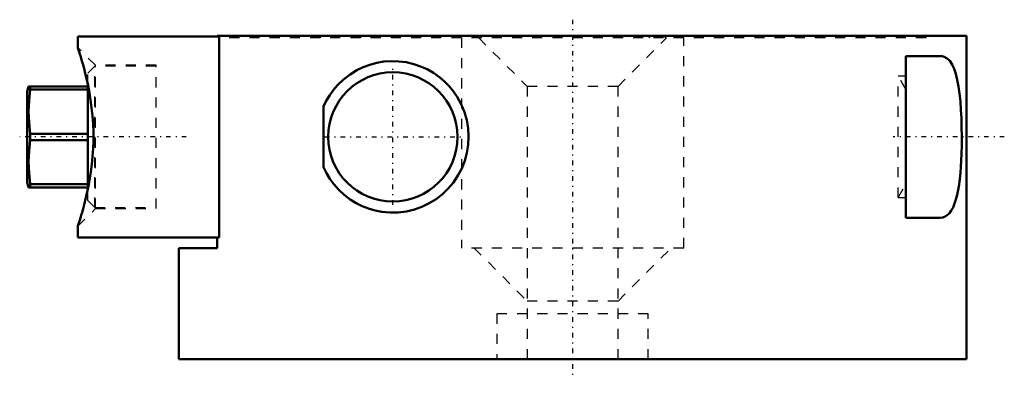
# Model space of a CAD drawing. Header units: millimetres. Extents: x -54.8 to 42.8, y -1.6 to 33.6.
import ezdxf

# ---------------------------------------------------------------- set-up
doc = ezdxf.new("R2010")
doc.units = ezdxf.units.MM
doc.linetypes.add('Center', pattern=[1.5, 0.45, -0.5, 0.05, -0.5])
doc.linetypes.add('Dashed', pattern=[2, 1, -1])
for name, color, linetype, lineweight in [('AM_0', 7, 'Continuous', 50), ('AM_7', 7, 'Center', 25), ('AM_9', 6, 'Dashed', 25)]:
    doc.layers.add(name, color=color, linetype=linetype, lineweight=lineweight)

msp = doc.modelspace()

# ---------------------------------------------------------------- linework, layer by layer
at = {"layer": 'AM_0'}
for p, q in [((-49, 31.95), (-49, 30.845)), ((-49, 31.95), (-35, 31.95)), ((-35.2, 32), (-35.2, 31.95)), ((39, 32), (-35.2, 32)), ((-35, 31.95), (-35, 12.05)), ((39, 0), (39, 32)), ((33, 30), (33, 14)), ((33, 30), (36.401, 30)), ((-53.866, 27), (-54, 26.5)), ((-54, 17.5), (-54, 26.5)), ((-53.866, 27), (-48, 27)), ((-53.705, 26.684), (-53.705, 27)), ((-48, 26.684), (-53.705, 26.684)), ((-48, 16.836), (-48, 27.168)), ((-24.677, 19.007), (-24.677, 24.993)), ((-53.705, 22.316), (-48, 22.316)), ((-53.705, 21.684), (-53.705, 22.316)), ((-48, 21.684), (-53.705, 21.684)), ((-54, 17.5), (-53.866, 17)), ((-48, 17), (-53.866, 17)), ((-53.705, 17.316), (-48, 17.316)), ((-53.705, 17), (-53.705, 17.316)), ((36.401, 14), (33, 14)), ((-49, 13.157), (-49, 12.05)), ((-49, 12.05), (-35, 12.05)), ((-35.2, 12.05), (-35.2, 11)), ((-35.2, 11), (-39, 11)), ((-39, 11), (-39, 0)), ((39, 0), (-39, 0))]:
    msp.add_line(p, q, dxfattribs=at)
for points in [[(-49, 13.15), (-48.997, 13.159), (-48.982, 13.204), (-48.955, 13.287), (-48.915, 13.41), (-48.864, 13.57), (-48.804, 13.762), (-48.735, 13.986), (-48.657, 14.244), (-48.574, 14.531), (-48.473, 14.887), (-48.369, 15.274), (-48.261, 15.695), (-48.154, 16.142), (-48.03, 16.7), (-47.911, 17.285), (-47.8, 17.908), (-47.7, 18.553), (-47.605, 19.296), (-47.532, 20.056), (-47.48, 20.851), (-47.455, 21.654), (-47.457, 22.459), (-47.486, 23.261), (-47.543, 24.077), (-47.625, 24.878), (-47.727, 25.635), (-47.847, 26.367), (-47.985, 27.089), (-48.134, 27.772), (-48.257, 28.288), (-48.381, 28.772), (-48.506, 29.229), (-48.624, 29.642), (-48.71, 29.932), (-48.788, 30.187), (-48.858, 30.411), (-48.916, 30.591), (-48.958, 30.723), (-48.987, 30.809), (-48.999, 30.848), (-49, 30.85)], [(-24.677, 24.993), (-24.389, 25.582), (-24.055, 26.137), (-23.681, 26.654), (-23.273, 27.128), (-22.682, 27.693), (-22.041, 28.186), (-21.356, 28.603), (-20.727, 28.905), (-20.069, 29.148), (-19.39, 29.329), (-18.694, 29.446), (-17.96, 29.498), (-17.214, 29.476), (-16.464, 29.38), (-15.723, 29.207), (-15.058, 28.98), (-14.407, 28.687), (-13.779, 28.33), (-13.186, 27.913), (-12.691, 27.49), (-12.229, 27.02), (-11.807, 26.509), (-11.432, 25.961), (-11.033, 25.233), (-10.715, 24.458), (-10.485, 23.654), (-10.349, 22.849), (-10.301, 22.03), (-10.341, 21.213), (-10.471, 20.412), (-10.686, 19.628), (-10.981, 18.876), (-11.357, 18.163), (-11.805, 17.494), (-12.317, 16.883), (-12.894, 16.328), (-13.524, 15.839), (-14.191, 15.425), (-14.918, 15.076), (-15.671, 14.809), (-16.435, 14.625), (-17.263, 14.52), (-18.09, 14.506), (-18.901, 14.581), (-19.56, 14.71), (-20.202, 14.896), (-20.824, 15.137), (-21.42, 15.431), (-22.036, 15.811), (-22.618, 16.253), (-23.16, 16.755), (-23.655, 17.313), (-24.038, 17.837), (-24.381, 18.404), (-24.677, 19.007)], [(36.401, 14), (36.65, 14.028), (36.887, 14.113), (37.108, 14.255), (37.313, 14.454), (37.502, 14.711), (37.674, 15.025), (37.828, 15.394), (37.965, 15.814), (38.079, 16.263), (38.179, 16.756), (38.265, 17.288), (38.337, 17.852), (38.396, 18.434), (38.443, 19.043), (38.48, 19.673), (38.507, 20.318), (38.529, 21.193), (38.536, 22.081), (38.527, 22.966), (38.502, 23.839), (38.46, 24.692), (38.401, 25.508), (38.322, 26.279), (38.221, 26.999), (38.098, 27.653), (37.949, 28.237), (37.774, 28.745), (37.573, 29.17), (37.342, 29.512), (37.083, 29.764), (36.8, 29.926), (36.605, 29.981), (36.401, 30)], [(-53.705, 26.684), (-53.823, 25.604), (-53.866, 24.517), (-53.825, 23.416), (-53.705, 22.316)], [(-53.705, 21.684), (-53.823, 20.604), (-53.866, 19.517), (-53.825, 18.416), (-53.705, 17.316)]]:
    msp.add_lwpolyline(points, dxfattribs=at)
msp.add_circle((-17.8, 22), 6.4, dxfattribs=at)
at = {"layer": 'AM_7'}
for p, q in [((0, 33.6), (0, -1.6)), ((-17.8, 15.28), (-17.8, 28.72)), ((-38.25, 22), (-54.75, 22)), ((-24.52, 22), (-11.08, 22)), ((42.75, 22), (31.75, 22))]:
    msp.add_line(p, q, dxfattribs=at)
at = {"layer": 'AM_9'}
for p, q in [((-35, 32), (-35, 31.95)), ((35, 31.8), (-35, 31.8)), ((-25, 32), (-25, 31.8)), ((-21, 32), (-21, 31.8)), ((-11, 31.8), (-11, 11)), ((-9.138, 31.8), (-9.327, 32)), ((-9.3, 31.8), (-4.5, 27)), ((-7.757, 32), (-7.565, 31.8)), ((4.5, 27), (9.3, 31.8)), ((7.565, 31.8), (7.757, 32)), ((9.327, 32), (9.138, 31.8)), ((11, 11), (11, 31.8)), ((21, 31.8), (21, 32)), ((25, 31.8), (25, 32)), ((35, 31.8), (35, 32)), ((-47.25, 29.1), (-49, 30.85)), ((-47.293, 29), (-48, 28.293)), ((-48, 27.168), (-48, 28.293)), ((-47.293, 15), (-47.293, 29)), ((-41.25, 29), (-47.293, 29)), ((-41.25, 29.1), (-47.25, 29.1)), ((-47.25, 14.9), (-47.25, 29.1)), ((-41.25, 14.9), (-41.25, 29.1)), ((33, 26.701), (32.25, 28)), ((32.25, 16), (32.25, 28)), ((33, 28), (32.25, 28)), ((-4.5, 27), (-4.5, 0)), ((4.5, 27), (-4.5, 27)), ((4.5, 0), (4.5, 27)), ((-48, 15.707), (-48, 16.836)), ((32.25, 16), (33, 17.299)), ((-48, 15.707), (-47.293, 15)), ((32.25, 16), (33, 16)), ((-49, 13.15), (-47.25, 14.9)), ((-47.293, 15), (-41.25, 15)), ((-47.25, 14.9), (-41.25, 14.9)), ((11, 11), (-11, 11)), ((-9.75, 11), (-4.5, 5.75)), ((4.5, 5.75), (9.75, 11)), ((4.5, 5.75), (-4.5, 5.75)), ((7.5, 4.5), (-7.5, 4.5)), ((-7.5, 4.5), (-7.5, 0)), ((7.5, 0), (7.5, 4.5))]:
    msp.add_line(p, q, dxfattribs=at)

doc.saveas('drawing.dxf')
